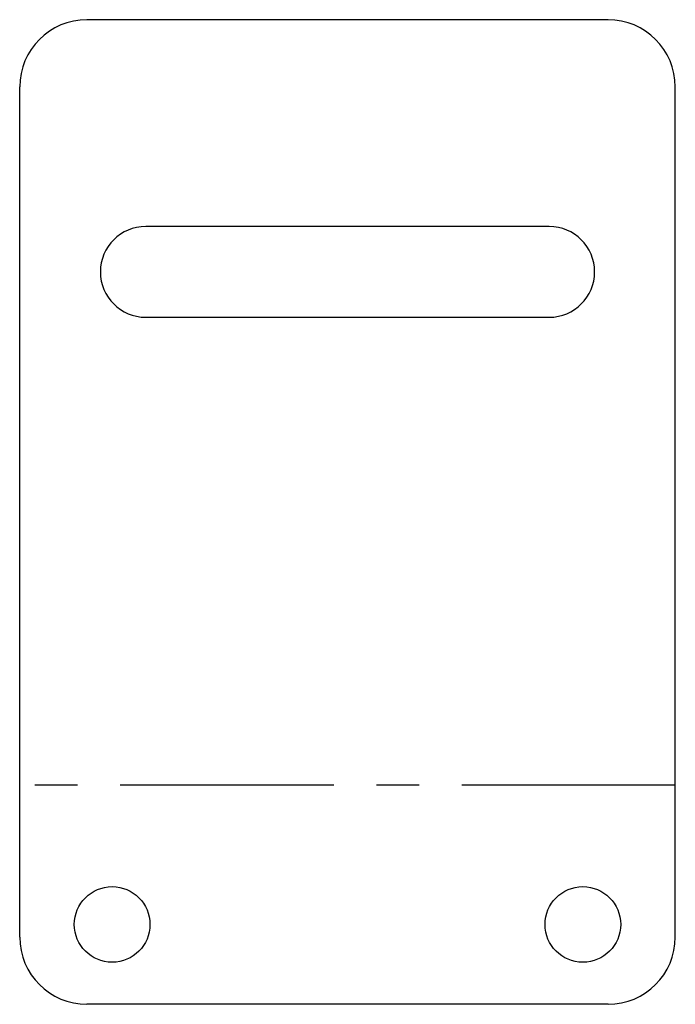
# Model space of a CAD drawing. Header units: millimetres. Extents: x -19.5 to 19.5, y -13.6 to 45.
import ezdxf

# ---------------------------------------------------------------- set-up
doc = ezdxf.new("R2010")
doc.units = ezdxf.units.MM
doc.linetypes.add('CENTERX2', pattern=[20.32, 12.7, -2.54, 2.54, -2.54])

msp = doc.modelspace()

# ---------------------------------------------------------------- linework, layer by layer
at = {"color": 7, "linetype": 'Continuous', "lineweight": 25}
for p, q in [((15.5, 45), (-15.5, 45)), ((-19.5, -9.569), (-19.5, 41)), ((19.5, -9.569), (19.5, 41)), ((12, 32.7), (-12, 32.7)), ((-12, 27.3), (12, 27.3)), ((15.5, -13.569), (-15.5, -13.569))]:
    msp.add_line(p, q, dxfattribs=at)
at = {"color": 7, "linetype": 'CENTERX2'}
msp.add_line((19.5, -0.534), (-19.5, -0.534), dxfattribs=at)
at = {"color": 7, "linetype": 'Continuous', "lineweight": 25}
for centre in [(-14, -8.819), (14, -8.819)]:
    msp.add_circle(centre, 2.25, dxfattribs=at)
for centre, radius, start, end in [((-15.5, 41), 4, 90, 180), ((15.5, 41), 4, 0, 90), ((-12, 30), 2.7, 90, 270), ((12, 30), 2.7, 270, 90), ((-15.5, -9.569), 4, 180, 270), ((15.5, -9.569), 4, 270, 0)]:
    msp.add_arc(centre, radius, start, end, dxfattribs=at)

doc.saveas('drawing.dxf')
